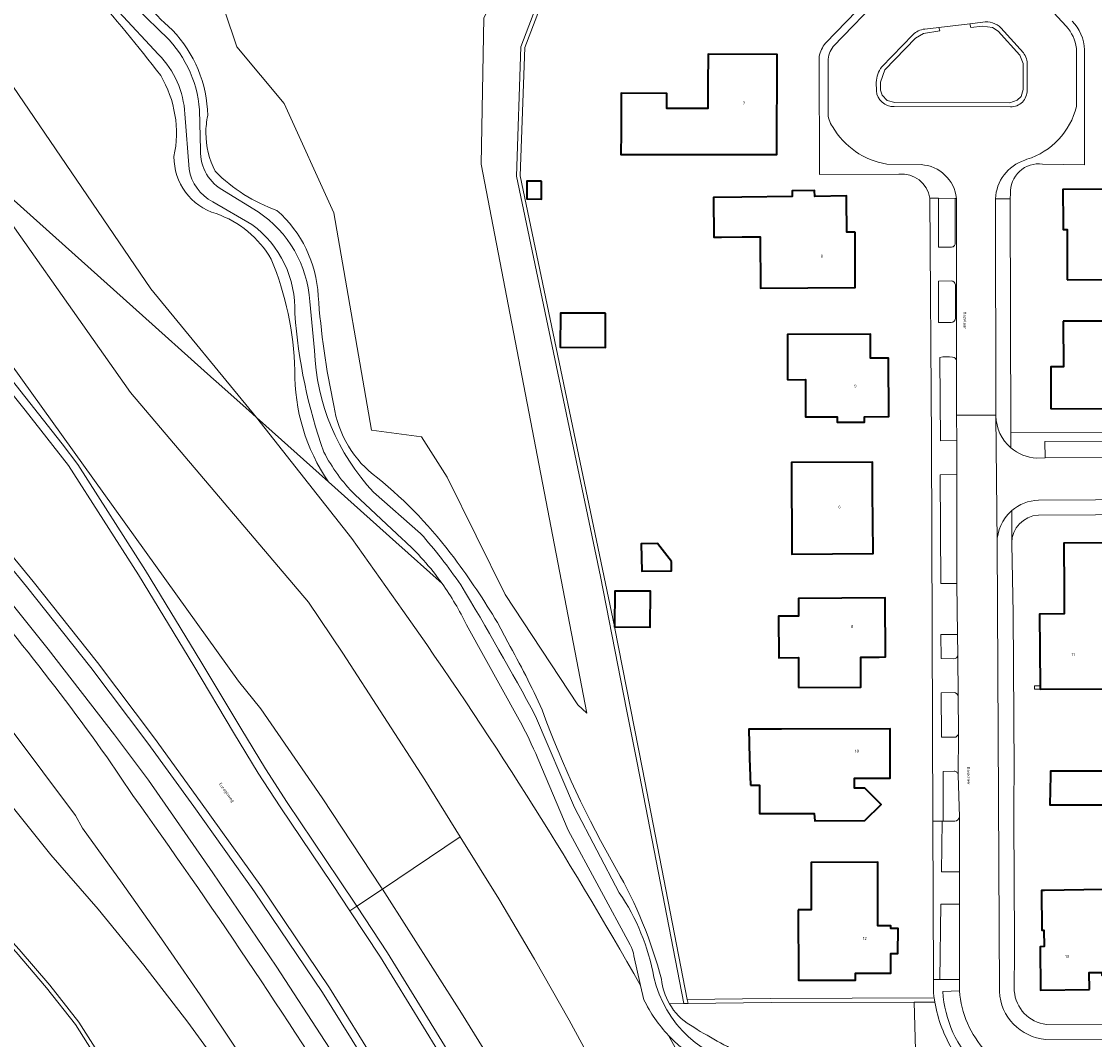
# Model space of a CAD drawing. Header units: metres. Extents: x 197700 to 204338, y 317132 to 325229.
# Tile 91 of 256: x 199111 to 199240, y 320583 to 320705. Entities that reach past the tile are written whole.
import ezdxf
from ezdxf.enums import TextEntityAlignment as Align

# ---------------------------------------------------------------- set-up
doc = ezdxf.new("R2010")
doc.units = ezdxf.units.M
for name, color, linetype, lineweight in [('B-WE-GR-BEPLANTING_CULTUUR_BODEMBEDEKKER-GV', 90, 'Continuous', 18), ('B-WE-GR-GROENVOORZIENING-GV', 80, 'Continuous', 18), ('B-WE-GW-TALUD_KRUIN-G', 90, 'Continuous', 18), ('B-WE-IE-TERREINAFSCHEIDING_KUNSTMATIG_MUUR-G', 90, 'IE-TERREINAFSCHEIDING-KUNSTMATIG-DICHT', 18), ('B-WE-IE-TERREINAFSCHEIDING_KUNSTMATIG_MUUR-GV', 90, 'Continuous', 18), ('B-WE-OG-BEBOUWING-GV', 7, 'Continuous', 35), ('B-WE-OG-BEBOUWING-T18', 10, 'Continuous', 18), ('B-WE-OG-TERREIN_CULTUURSCHEIDING-GV', 7, 'Continuous', 18), ('B-WE-OG-TERREIN_ERF-GV', 7, 'Continuous', 18), ('B-WE-OG-TOPOGRAFIE-T18', 10, 'Continuous', 18), ('B-WE-OG-WATER_GREPPEL-GV', 160, 'Continuous', 18), ('B-WE-VH-VERHARDING_ASFALT-GV', 252, 'Continuous', 18), ('B-WE-VH-VERHARDING_HALFVERHARDING-GV', 252, 'Continuous', 18), ('B-WE-VH-VERHARDING_STRAATBAKSTEEN-GV', 252, 'Continuous', 18), ('B-WE-VH-VERHARDING_TEGEL-GV', 252, 'Continuous', 18)]:
    doc.layers.add(name, color=color, linetype=linetype, lineweight=lineweight)
doc.styles.add('NLCS-ISO-M200-T18', font='NLCS-ISO.ttf', dxfattribs={"height": 0.36})
doc.linetypes.add('IE-TERREINAFSCHEIDING-KUNSTMATIG-DICHT', pattern='A,8,-1,[82,NLCS.SHX,S=0.75,R=90,X=0,Y=0],-1', length=10)

msp = doc.modelspace()

# ---------------------------------------------------------------- linework, layer by layer
at = {"layer": 'B-WE-GR-BEPLANTING_CULTUUR_BODEMBEDEKKER-GV'}
for points in [[(199223.082, 320678.697), (199223.084, 320684.114), (199221.082, 320684.141), (199221.084, 320678.238), (199222.569, 320678.241)], [(199222.612, 320674.191), (199221.078, 320674.17), (199221.08, 320669.2), (199222.606, 320669.183)], [(199223.112, 320669.687), (199223.109, 320673.715)], [(199221.231, 320664.985), (199221.309, 320654.972), (199223.269, 320654.977), (199223.266, 320658.044), (199223.259, 320664.578)], [(199223.421, 320629.214), (199223.374, 320631.682), (199221.355, 320631.663), (199221.394, 320628.775), (199222.898, 320628.745)], [(199222.949, 320624.673), (199221.422, 320624.653), (199221.442, 320619.319), (199222.97, 320619.311)], [(199223.477, 320619.729), (199223.478, 320619.852), (199223.437, 320624.199)], [(199222.959, 320615.222), (199221.632, 320615.19), (199221.647, 320609.207)], [(199223.609, 320609.744), (199223.449, 320614.749)], [(199221.647, 320609.207), (199223.028, 320609.212)], [(199223.592, 320588.807), (199221.603, 320588.738)], [(199220.633, 320587.465), (199218.146, 320587.458), (199218.296, 320581.72), (199218.308, 320581.253), (199222.902, 320581.511)]]:
    msp.add_lwpolyline(points, dxfattribs=at)
for points in [[(199222.569, 320678.241, 0.4241987), (199223.082, 320678.697)], [(199223.109, 320673.715, 0.4018625), (199222.612, 320674.191)], [(199222.606, 320669.183, 0.4138642), (199223.112, 320669.687)], [(199222.773, 320665.018, 0.0758685), (199221.231, 320664.985)], [(199223.259, 320664.578, 0.3630321), (199222.773, 320665.018)], [(199222.898, 320628.745, 0.3914041), (199223.421, 320629.214)], [(199223.437, 320624.199, 0.4012532), (199222.949, 320624.673)], [(199222.97, 320619.311, 0.3945823), (199223.477, 320619.729)], [(199223.449, 320614.749, 0.4206811), (199222.959, 320615.222)], [(199223.028, 320609.212, 0.3026371), (199223.609, 320609.744)], [(199221.603, 320588.738, 0.185803), (199225.73, 320579.659)], [(199226.76, 320581.554, -0.1656226), (199223.592, 320588.807)], [(199222.902, 320581.511, -0.0972092), (199220.633, 320587.465)]]:
    msp.add_lwpolyline(points, format="xyb", dxfattribs=at)
for points in [[(199242.408, 320652.954), (199242.364, 320654.905), (199233.888, 320654.876), (199233.932, 320652.904)], [(199223.285, 320650.899), (199221.272, 320650.866), (199221.347, 320637.806), (199223.307, 320637.793)]]:
    msp.add_lwpolyline(points, close=True, dxfattribs=at)
at = {"layer": 'B-WE-GR-GROENVOORZIENING-GV'}
for points in [[(199170.768, 320788.412), (199141.944, 320762.688), (199145.009, 320762.532), (199145.658, 320759.937), (199142.416, 320756.855), (199139.174, 320751.178), (199131.88, 320744.041), (199120.533, 320732.201), (199111.456, 320723.117), (199105.62, 320711.439), (199103.513, 320711.763), (199102.055, 320708.845), (199126.302, 320673.242), (199139.01, 320657.78), (199147.691, 320650.018)], [(199123.311, 320708.323), (199127.563, 320704.114)], [(199127.247, 320701.407), (199122.476, 320706.543)], [(199226.415, 320705.308), (199224.856, 320705.121), (199224.971, 320704.658), (199226.36, 320704.811), (199227.585, 320704.675), (199228.264, 320704.224), (199230.862, 320701.341), (199231.264, 320700.351), (199231.258, 320697.205), (199231.017, 320696.363), (199230.551, 320695.916), (199229.655, 320695.608), (199215.808, 320695.646), (199214.908, 320695.875), (199214.287, 320696.517), (199214.104, 320697.122), (199214.098, 320698.067), (199214.632, 320699.576), (199218.305, 320703.38), (199219.294, 320703.948), (199221.244, 320704.247), (199221.131, 320704.673), (199219.438, 320704.469)], [(199231.292, 320701.611), (199228.593, 320704.606)], [(199217.995, 320703.778), (199214.272, 320699.923)], [(199231.758, 320697.134), (199231.764, 320700.12)], [(199213.598, 320698.064), (199213.605, 320697.047)], [(199130.912, 320687.642), (199130.407, 320694.269)], [(199132.171, 320694.751), (199132.297, 320689.913)], [(199215.745, 320695.146), (199229.738, 320695.108)], [(199132.937, 320691.988), (199132.937, 320691.989)], [(199156.643, 320634.559), (199150.517, 320643.196), (199139.01, 320657.78), (199138.128, 320658.569), (199134.132, 320662.143), (199133.9, 320662.35), (199124.15, 320671.08), (199103.665, 320689.407), (199123.856, 320660.778), (199145.302, 320635.557), (199149.433, 320629.409), (199159.283, 320614.186), (199163.528, 320607.348), (199168.177, 320599.861), (199172.477, 320592.609), (199176.637, 320585.276), (199183.26, 320573.114), (199189.692, 320560.85), (199195.897, 320548.469), (199201.836, 320535.959), (199206.124, 320526.433), (199210.23, 320516.827), (199213.624, 320508.446), (199217.825, 320497.364)], [(199153.615, 320579.809), (199147.808, 320589.166), (199139.62, 320601.302), (199132.292, 320611.555), (199126.755, 320619.182), (199119.882, 320628.297), (199112.144, 320638.053), (199107.355, 320643.844), (199104.669, 320646.959), (199091.564, 320661.922), (199076.645, 320678.756), (199068.558, 320687.71), (199068.215, 320687.404)], [(199067.505, 320686.7), (199068.482, 320686.302), (199075.9, 320678.089), (199090.814, 320661.261), (199103.914, 320646.303), (199106.591, 320643.199), (199111.367, 320637.424), (199119.091, 320627.685), (199125.951, 320618.587), (199131.481, 320610.971), (199138.799, 320600.732), (199146.968, 320588.623), (199152.763, 320579.285)], [(199152.763, 320579.285), (199146.968, 320588.623), (199138.799, 320600.732), (199131.481, 320610.971), (199125.951, 320618.587), (199119.091, 320627.685), (199111.367, 320637.424), (199106.591, 320643.199), (199103.914, 320646.303), (199090.814, 320661.261), (199075.9, 320678.089), (199068.482, 320686.302), (199067.505, 320686.7)], [(199135.182, 320684.975), (199139.209, 320682.496)], [(199138.479, 320680.979), (199133.772, 320683.709)], [(199145.432, 320671.717), (199145.998, 320665.811)], [(199139.01, 320657.78), (199150.517, 320643.196), (199156.643, 320634.559)], [(199161.35, 320637.803), (199155.81, 320642.76), (199147.691, 320650.018), (199139.01, 320657.78)], [(199147.691, 320650.018), (199155.81, 320642.76), (199161.35, 320637.803)], [(199156.57, 320643.15), (199150.839, 320648.493)], [(199153.113, 320648.8), (199158.778, 320643.823)], [(199105.77, 320640.071), (199113.964, 320629.915), (199121.961, 320619.604), (199126.04, 320614.128), (199133.78, 320603), (199141.377, 320591.774), (199153.174, 320573.656)], [(199170.648, 320621.391), (199164.296, 320632.809)], [(199169.263, 320630.723), (199168.024, 320633.101)], [(199172.612, 320621.841), (199177.295, 320610.854), (199182.664, 320600.617)], [(199183.994, 320594.33), (199176.541, 320608.146), (199172.867, 320616.746)], [(199185.241, 320589.459), (199184.428, 320593.016)], [(199185.633, 320587.744), (199185.241, 320589.459)], [(199218.146, 320587.458), (199200.95, 320587.406), (199190.958, 320587.291), (199190.448, 320587.285), (199188.7, 320587.265)], [(199202.239, 320580.469), (199203.583, 320580.63), (199212.495, 320581.701), (199218.296, 320581.72), (199218.146, 320587.458)], [(199188.606, 320583.438), (199189.59, 320581.639), (199209.867, 320539.456), (199226.162, 320500)], [(199226.162, 320500), (199209.867, 320539.456), (199189.59, 320581.639), (199188.606, 320583.438)]]:
    msp.add_lwpolyline(points, dxfattribs=at)
for points in [[(199214.071, 320709.572), (199214.264, 320709.744), (199214.456, 320709.917), (199205.994, 320726.528), (199201.871, 320734.634), (199174.752, 320712.68), (199170.82, 320702.348), (199170.308, 320686.784), (199180.416, 320638.65), (199183.552, 320622.659), (199184.81, 320616.248), (199190.448, 320587.285), (199190.958, 320587.291), (199190.86, 320587.79), (199185.472, 320615.471), (199182.117, 320632.575), (199182.11, 320632.575), (199182.11, 320632.609), (199170.763, 320686.834), (199171.321, 320702.258), (199175.171, 320712.376), (199201.588, 320733.762)], [(199178.786, 320622.202), (199166.054, 320688.229), (199166.362, 320705.821), (199173.543, 320719.145), (199178.049, 320725.295), (199179.637, 320727.572), (199174.291, 320731.28), (199165.36, 320727.311), (199159.362, 320721.958), (199152.23, 320719.363), (199144.936, 320719.201), (199137.155, 320720.985), (199131.32, 320721.147), (199131.806, 320716.444), (199133.751, 320711.077), (199136.669, 320702.318), (199142.342, 320695.505), (199148.34, 320682.367), (199152.878, 320656.253), (199158.876, 320655.442), (199161.956, 320650.576), (199168.926, 320636.465), (199177.67, 320623.2)], [(199224.856, 320705.121), (199221.131, 320704.673), (199221.244, 320704.247), (199219.294, 320703.948), (199218.305, 320703.38), (199214.632, 320699.576), (199214.098, 320698.067), (199214.104, 320697.122), (199214.287, 320696.517), (199214.908, 320695.875), (199215.808, 320695.646), (199229.655, 320695.608), (199230.551, 320695.916), (199231.017, 320696.363), (199231.258, 320697.205), (199231.264, 320700.351), (199230.862, 320701.341), (199228.264, 320704.224), (199227.585, 320704.675), (199226.36, 320704.811), (199224.971, 320704.658)], [(199200.95, 320587.406), (199218.146, 320587.458), (199220.633, 320587.465), (199220.591, 320587.721), (199220.555, 320587.964), (199200.819, 320587.905), (199190.86, 320587.79), (199190.958, 320587.291)]]:
    msp.add_lwpolyline(points, close=True, dxfattribs=at)
for points in [[(199128.909, 320704.35, -0.077836), (199122.475, 320712.08)], [(199118.963, 320709.159, -0.0218335), (199127.497, 320698.874)], [(199127.497, 320698.874, 0.0218335), (199118.963, 320709.159)], [(199219.438, 320704.469, 0.1808777), (199217.995, 320703.778)], [(199228.593, 320704.606, 0.2368725), (199226.415, 320705.308)], [(199127.563, 320704.114, -0.1925505), (199132.171, 320694.751)], [(199133.155, 320694.066, 0.1887463), (199128.909, 320704.35)], [(199130.407, 320694.269, 0.1830594), (199127.247, 320701.407)], [(199231.764, 320700.12, 0.1785569), (199231.292, 320701.611)], [(199214.272, 320699.923, 0.1732554), (199213.598, 320698.064)], [(199127.497, 320698.874, -0.1885042), (199129.099, 320689.15)], [(199129.099, 320689.15, 0.1885042), (199127.497, 320698.874)], [(199213.605, 320697.047, 0.399646), (199215.745, 320695.146)], [(199229.738, 320695.108, 0.4167077), (199231.758, 320697.134)], [(199132.937, 320691.989, -0.0518814), (199133.155, 320694.066)], [(199134.066, 320687.368, -0.1201485), (199132.937, 320691.988)], [(199129.099, 320689.15, 0.3359618), (199134.173, 320682.281)], [(199134.173, 320682.281, -0.3359618), (199129.099, 320689.15)], [(199132.297, 320689.913, 0.2911729), (199135.182, 320684.975)], [(199133.772, 320683.709, -0.2385136), (199130.912, 320687.642)], [(199141.487, 320682.657, -0.1120688), (199134.066, 320687.368)], [(199139.209, 320682.496, -0.2357955), (199145.432, 320671.717)], [(199146.444, 320672.409, 0.2015519), (199141.487, 320682.657)], [(199134.173, 320682.281, -0.1779309), (199140.799, 320676.818)], [(199140.799, 320676.818, 0.1779309), (199134.173, 320682.281)], [(199143.638, 320670.261, 0.2477214), (199138.479, 320680.979)], [(199140.799, 320676.818, -0.0905633), (199143.649, 320663.425)], [(199143.649, 320663.425, 0.0905633), (199140.799, 320676.818)], [(199148.326, 320659.204, -0.0334722), (199146.444, 320672.409)], [(199147.127, 320653.609, -0.0667093), (199143.638, 320670.261)], [(199145.998, 320665.811, 0.1818349), (199153.113, 320648.8)], [(199143.649, 320663.425, 0.1559072), (199147.691, 320650.018)], [(199147.691, 320650.018, -0.1559072), (199143.649, 320663.425)], [(199153.586, 320650.504, -0.2019928), (199148.326, 320659.204)], [(199150.839, 320648.493, -0.0740471), (199147.127, 320653.609)], [(199162.831, 320640.833, 0.063024), (199153.586, 320650.504)], [(199158.778, 320643.823, -0.0300908), (199163.592, 320637.638)], [(199161.35, 320637.803, 0.0543768), (199156.57, 320643.15)], [(199168.024, 320633.101, 0.0237918), (199162.831, 320640.833)], [(199164.296, 320632.809, 0.0438969), (199161.35, 320637.803)], [(199163.592, 320637.638, -0.0125189), (199172.612, 320621.841)], [(199156.643, 320634.559, -0.0246451), (199185.241, 320589.459)], [(199185.241, 320589.459, 0.0246451), (199156.643, 320634.559)], [(199173.38, 320622.617, 0.0231203), (199169.263, 320630.723)], [(199182.344, 320603.393, -0.0425682), (199173.38, 320622.617)], [(199172.867, 320616.746, 0.0254485), (199170.648, 320621.391)], [(199187.754, 320590.199, 0.066209), (199182.344, 320603.393)], [(199182.664, 320600.617, -0.1051252), (199186.843, 320590.469)], [(199184.428, 320593.016, 0.1128864), (199183.994, 320594.33)], [(199186.843, 320590.469, 0.3137115), (199198.513, 320579.769)], [(199188.7, 320587.265, -0.1066783), (199187.754, 320590.199)], [(199188.606, 320583.438, -0.0768342), (199185.633, 320587.744)], [(199188.7, 320587.265, 0.1257697), (199191.231, 320584.676)], [(199191.231, 320584.676, -0.1257697), (199188.7, 320587.265)], [(199191.231, 320584.676, 0.0291362), (199197.778, 320581.057)], [(199197.778, 320581.057, -0.0291362), (199191.231, 320584.676)], [(199200.818, 320578.088, -0.2027064), (199188.606, 320583.438)]]:
    msp.add_lwpolyline(points, format="xyb", dxfattribs=at)
at = {"layer": 'B-WE-GW-TALUD_KRUIN-G'}
for points in [[(199103.665, 320689.407), (199123.856, 320660.778), (199145.302, 320635.557), (199149.433, 320629.409), (199159.283, 320614.186), (199163.528, 320607.348), (199168.177, 320599.861), (199172.477, 320592.609), (199176.637, 320585.276), (199183.26, 320573.114), (199189.692, 320560.85), (199195.897, 320548.469), (199201.836, 320535.959), (199206.124, 320526.433), (199210.23, 320516.827), (199213.624, 320508.446), (199217.825, 320497.364)], [(199105.296, 320625.831), (199117.232, 320609.9), (199118.075, 320608.357), (199122.884, 320601.745), (199127.611, 320595.073), (199132.25, 320588.34), (199136.799, 320581.546)], [(199136.799, 320581.546), (199132.25, 320588.34), (199127.611, 320595.073), (199122.884, 320601.745), (199118.075, 320608.357), (199117.232, 320609.9), (199105.296, 320625.831)]]:
    msp.add_lwpolyline(points, dxfattribs=at)
at = {"layer": 'B-WE-IE-TERREINAFSCHEIDING_KUNSTMATIG_MUUR-G'}
msp.add_lwpolyline([(199230.174, 320615.393), (199230.065, 320634.202)], dxfattribs=at)
at = {"layer": 'B-WE-IE-TERREINAFSCHEIDING_KUNSTMATIG_MUUR-GV'}
msp.add_lwpolyline([(199233.311, 320625.089), (199233.308, 320625.498), (199232.638, 320625.474), (199232.637, 320625.086)], close=True, dxfattribs=at)
at = {"layer": 'B-WE-OG-BEBOUWING-GV'}
for points in [[(199193.34, 320697.82), (199193.329, 320694.912), (199188.409, 320694.931), (199188.416, 320696.731), (199182.906, 320696.753), (199182.889, 320692.38), (199182.888, 320692.039), (199182.877, 320689.371), (199201.637, 320689.392), (199201.684, 320701.41), (199193.354, 320701.442)], [(199173.334, 320686.185), (199171.56, 320686.193), (199171.551, 320684.042), (199173.325, 320684.035)], [(199211.04, 320680.041), (199210.061, 320680.033), (199210.026, 320684.012), (199210.023, 320684.408), (199206.186, 320684.35), (199206.18, 320685.06), (199203.468, 320685.035), (199203.475, 320684.325), (199197.413, 320684.256), (199194.009, 320684.218), (199194.063, 320679.438), (199194.963, 320679.448), (199197.467, 320679.476), (199199.612, 320679.5), (199199.681, 320673.331), (199211.053, 320673.408)], [(199236.562, 320674.331), (199246.125, 320674.36), (199246.116, 320676.914), (199247.768, 320676.913), (199247.732, 320680.861), (199246.614, 320680.85), (199246.613, 320681.224), (199246.598, 320685.2), (199236.048, 320685.162), (199236.063, 320681.185), (199236.066, 320680.362), (199236.566, 320680.364)], [(199181.015, 320670.304), (199175.598, 320670.325), (199175.582, 320666.209), (199180.998, 320666.188)], [(199236.084, 320669.331), (199236.102, 320663.842), (199234.602, 320663.841), (199234.606, 320658.838), (199243.632, 320658.818), (199243.598, 320663.47), (199244.525, 320663.479), (199244.501, 320669.355)], [(199202.923, 320662.309), (199205.068, 320662.328), (199205.087, 320658.175), (199205.089, 320657.828), (199208.874, 320657.845), (199208.877, 320657.19), (199212.191, 320657.205), (199212.187, 320657.86), (199215.089, 320657.873), (199215.063, 320664.904), (199212.913, 320664.896), (199212.902, 320667.796), (199202.902, 320667.759), (199202.921, 320662.727)], [(199213.153, 320648.391), (199213.126, 320652.408), (199203.376, 320652.342), (199203.451, 320641.336), (199213.201, 320641.402), (199213.174, 320645.405), (199213.173, 320645.566)], [(199188.951, 320640.432), (199187.282, 320642.603), (199185.293, 320642.552), (199185.377, 320639.287), (199188.951, 320639.315)], [(199236.192, 320636.825), (199236.201, 320634.156), (199233.241, 320634.111), (199233.239, 320634.111), (199233.308, 320625.498), (199233.311, 320625.089), (199242.232, 320625.134), (199242.58, 320625.136), (199242.389, 320630.172), (199243.488, 320630.213), (199243.567, 320642.687), (199236.174, 320642.63), (199236.192, 320636.982)], [(199182.117, 320632.575), (199186.402, 320632.558), (199186.419, 320636.859), (199182.127, 320636.876), (199182.11, 320632.609), (199182.11, 320632.575)], [(199204.239, 320625.279), (199211.739, 320625.322), (199211.719, 320628.942), (199213.568, 320628.952), (199213.947, 320628.954), (199214.719, 320628.959), (199214.678, 320636.061), (199204.239, 320636.01), (199204.251, 320633.88), (199201.851, 320633.866), (199201.879, 320628.866), (199204.219, 320628.879)], [(199198.443, 320613.555), (199199.543, 320613.557), (199199.548, 320610.127), (199206.139, 320610.137), (199206.201, 320609.263), (199212.201, 320609.3), (199214.168, 320611.24), (199212.23, 320613.203), (199210.988, 320613.177), (199210.987, 320614.377), (199215.271, 320614.383), (199215.257, 320620.305), (199202.207, 320620.274), (199198.267, 320620.264), (199198.358, 320616.807)], [(199243.428, 320615.21), (199234.555, 320615.249), (199234.545, 320614.697), (199234.495, 320611.196), (199234.893, 320611.193), (199242.553, 320611.187), (199243.425, 320611.199)], [(199204.217, 320598.562), (199204.236, 320590.395), (199204.237, 320590.102), (199211.112, 320590.104), (199211.111, 320590.954), (199215.351, 320590.956), (199215.35, 320593.289), (199216.203, 320593.285), (199216.215, 320596.305), (199215.348, 320596.308), (199215.348, 320596.635), (199214.786, 320596.633), (199213.776, 320596.63), (199213.775, 320598.223), (199213.774, 320598.587), (199213.769, 320604.284), (199205.754, 320604.266), (199205.766, 320598.93), (199205.767, 320598.566)], [(199239.229, 320588.98), (199239.206, 320591), (199240.726, 320591.017), (199240.73, 320590.687), (199241.044, 320590.691), (199243.15, 320590.715), (199243.152, 320590.495), (199243.682, 320590.501), (199243.579, 320600.462), (199240.959, 320600.429), (199240.952, 320600.979), (199233.85, 320600.892), (199233.466, 320600.887), (199233.518, 320596.091), (199233.758, 320596.094), (199233.789, 320594.136), (199233.31, 320594.121), (199233.369, 320588.913)]]:
    msp.add_lwpolyline(points, close=True, dxfattribs=at)
at = {"layer": 'B-WE-OG-TERREIN_CULTUURSCHEIDING-GV'}
for points in [[(199148.696, 320785.269), (199140.319, 320774.567), (199128.628, 320763.067), (199116.385, 320751.267), (199099.221, 320735.317), (199082.066, 320720.568), (199097.212, 320698.558), (199103.665, 320689.407), (199124.15, 320671.08), (199133.9, 320662.35), (199134.132, 320662.143), (199138.128, 320658.569), (199139.01, 320657.78), (199126.302, 320673.242), (199102.055, 320708.845), (199100.271, 320705.275), (199091.032, 320717.116), (199091.518, 320723.928), (199103.837, 320737.553), (199105.782, 320737.715), (199117.291, 320744.041), (199135.446, 320763.018), (199141.944, 320762.688), (199170.768, 320788.412)], [(199188.7, 320587.265), (199190.448, 320587.285), (199184.81, 320616.248), (199183.552, 320622.659), (199180.416, 320638.65), (199170.308, 320686.784), (199170.82, 320702.348), (199174.752, 320712.68), (199201.871, 320734.634), (199200.797, 320736.513)], [(199154.184, 320601.052), (199163.528, 320607.348), (199159.283, 320614.186), (199149.433, 320629.409), (199145.302, 320635.557), (199123.856, 320660.778), (199103.665, 320689.407), (199102.893, 320690.098), (199076.19, 320713.99), (199075.041, 320715.733)], [(199077.318, 320708.627), (199083.314, 320700.58), (199136.855, 320626.038), (199139.56, 320622.717), (199146.919, 320612.027), (199154.085, 320601.207), (199154.184, 320601.052)], [(199151.104, 320598.977), (199154.184, 320601.052), (199154.085, 320601.207), (199146.919, 320612.027), (199139.56, 320622.717), (199136.855, 320626.038), (199083.314, 320700.58), (199077.318, 320708.627)], [(199080.267, 320697.925), (199080.112, 320697.659), (199102.904, 320669.003), (199111.21, 320658.656), (199116.397, 320651.993), (199124.835, 320638.833), (199131.474, 320627.906), (199136.275, 320619.869), (199139.247, 320614.984), (199141.881, 320610.922), (199148.158, 320601.618), (199150.275, 320598.418)], [(199132.937, 320691.989), (199132.937, 320691.988)], [(199192.615, 320474.982), (199189.524, 320482.888), (199186.263, 320490.725), (199182.136, 320500), (199175.699, 320513.387), (199167.969, 320528.651), (199163.881, 320536.415), (199159.683, 320544.12), (199155.351, 320551.751), (199150.886, 320559.306), (199146.291, 320566.783), (199141.589, 320574.193), (199136.799, 320581.546), (199132.25, 320588.34), (199127.611, 320595.073), (199122.884, 320601.745), (199118.075, 320608.357), (199117.232, 320609.9), (199105.296, 320625.831), (199099.84, 320633.274), (199087.821, 320647.199), (199071.154, 320665.964), (199062.507, 320674.609)], [(199109.502, 320662.381), (199115.034, 320655.363), (199115.648, 320654.583), (199117.516, 320652.1), (199125.683, 320639.363), (199132.331, 320628.422), (199137.131, 320620.385), (199140.094, 320615.516), (199142.715, 320611.474), (199148.99, 320602.174), (199151.104, 320598.977)], [(199150.275, 320598.418), (199151.104, 320598.977), (199148.99, 320602.174), (199142.715, 320611.474), (199140.094, 320615.516), (199137.131, 320620.385), (199132.331, 320628.422), (199125.683, 320639.363), (199117.516, 320652.1), (199115.648, 320654.583), (199115.034, 320655.363), (199109.502, 320662.381)], [(199168.024, 320633.101), (199169.263, 320630.723)], [(199105.296, 320625.831), (199117.232, 320609.9), (199118.075, 320608.357), (199122.884, 320601.745), (199127.611, 320595.073), (199132.25, 320588.34), (199136.799, 320581.546)], [(199124.145, 320612.317), (199121.003, 320616.961)], [(199122.07, 320577.154), (199117.245, 320584.77), (199113.752, 320589.187), (199110.097, 320593.474), (199106.288, 320597.623), (199100.277, 320603.559), (199096.104, 320607.34), (199096.452, 320607.024), (199093.983, 320609.192), (199091.795, 320610.965), (199089.606, 320612.738), (199089.588, 320612.856), (199089.618, 320612.971), (199089.691, 320613.065), (199089.796, 320613.122), (199089.914, 320613.133), (199096.436, 320607.714), (199100.625, 320603.918), (199104.672, 320599.97), (199108.571, 320595.876), (199110.482, 320593.794), (199114.15, 320589.491), (199117.656, 320585.055), (199122.486, 320577.43)], [(199135.882, 320577.996), (199130.78, 320585.026), (199125.475, 320591.904), (199119.97, 320598.623), (199114.264, 320605.172), (199109.317, 320611.372)], [(199109.317, 320611.372), (199114.264, 320605.172), (199119.97, 320598.623), (199125.475, 320591.904), (199130.78, 320585.026), (199135.882, 320577.996)], [(199183.26, 320573.114), (199176.637, 320585.276), (199172.477, 320592.609), (199168.177, 320599.861), (199163.528, 320607.348), (199154.184, 320601.052), (199163.703, 320586.145), (199168.389, 320578.537)], [(199168.389, 320578.537), (199163.703, 320586.145), (199154.184, 320601.052), (199151.104, 320598.977), (199154.807, 320593.38), (199165.158, 320576.523)], [(199151.104, 320598.977), (199150.275, 320598.418), (199153.964, 320592.842), (199164.302, 320576.006), (199168.778, 320568.478), (199173.143, 320560.885), (199177.396, 320553.227), (199181.538, 320545.509), (199185.568, 320537.732), (199189.487, 320529.898), (199193.294, 320522.013), (199196.992, 320514.077), (199200.145, 320507.06), (199203.2, 320500), (199207.399, 320489.836), (199210.637, 320481.578)], [(199211.571, 320481.935), (199208.327, 320490.209), (199204.121, 320500.39), (199201.06, 320507.464), (199197.901, 320514.493), (199194.198, 320522.442), (199190.384, 320530.339), (199186.459, 320538.186), (199182.423, 320545.976), (199178.274, 320553.706), (199174.014, 320561.377), (199169.641, 320568.983), (199165.158, 320576.523), (199154.807, 320593.38), (199151.104, 320598.977)]]:
    msp.add_lwpolyline(points, dxfattribs=at)
msp.add_lwpolyline([(199177.67, 320623.2), (199168.926, 320636.465), (199161.956, 320650.576), (199158.876, 320655.442), (199152.878, 320656.253), (199148.34, 320682.367), (199142.342, 320695.505), (199136.669, 320702.318), (199133.751, 320711.077), (199131.806, 320716.444), (199131.32, 320721.147), (199137.155, 320720.985), (199144.936, 320719.201), (199152.23, 320719.363), (199159.362, 320721.958), (199165.36, 320727.311), (199174.291, 320731.28), (199179.637, 320727.572), (199178.049, 320725.295), (199173.543, 320719.145), (199166.362, 320705.821), (199166.054, 320688.229), (199178.786, 320622.202)], close=True, dxfattribs=at)
for points in [[(199122.475, 320712.08, 0.077836), (199128.909, 320704.35)], [(199128.909, 320704.35, -0.1887463), (199133.155, 320694.066)], [(199133.155, 320694.066, 0.0518814), (199132.937, 320691.989)], [(199132.937, 320691.988, 0.1201485), (199134.066, 320687.368)], [(199134.066, 320687.368, 0.1120688), (199141.487, 320682.657)], [(199141.487, 320682.657, -0.2015519), (199146.444, 320672.409)], [(199146.444, 320672.409, 0.0334722), (199148.326, 320659.204)], [(199148.326, 320659.204, 0.2019928), (199153.586, 320650.504)], [(199153.586, 320650.504, -0.063024), (199162.831, 320640.833)], [(199121.003, 320616.961, 0.0282704), (199100.041, 320643.148)], [(199162.831, 320640.833, -0.0237918), (199168.024, 320633.101)], [(199169.263, 320630.723, -0.0231203), (199173.38, 320622.617)], [(199173.38, 320622.617, 0.0425682), (199182.344, 320603.393)], [(199151.033, 320572.274, 0.0157903), (199124.145, 320612.317)], [(199182.344, 320603.393, -0.066209), (199187.754, 320590.199)], [(199187.754, 320590.199, 0.1066783), (199188.7, 320587.265)]]:
    msp.add_lwpolyline(points, format="xyb", dxfattribs=at)
at = {"layer": 'B-WE-OG-TERREIN_ERF-GV'}
for points in [[(199207.476, 320702.764), (199213.724, 320709.262), (199214.071, 320709.572), (199201.588, 320733.762), (199175.171, 320712.376), (199171.321, 320702.258), (199170.763, 320686.834), (199182.11, 320632.609), (199182.127, 320636.876), (199186.419, 320636.859), (199186.402, 320632.558), (199182.117, 320632.575), (199185.472, 320615.471), (199190.86, 320587.79), (199200.819, 320587.905), (199220.555, 320587.964)], [(199238.647, 320701.991), (199238.638, 320688.156), (199233.601, 320688.232)], [(199216.314, 320687.032), (199206.753, 320686.968), (199206.726, 320701.175)], [(199220.479, 320588.595), (199220.474, 320590.168), (199220.408, 320609.203), (199220.249, 320654.968), (199220.019, 320684.138), (199220.019, 320684.141)], [(199229.732, 320684.68), (199229.702, 320684.072), (199229.699, 320684.005), (199229.768, 320655.91), (199243.015, 320655.97), (199245.69, 320655.97), (199245.701, 320656.166), (199247.782, 320656.178), (199247.811, 320655.973), (199250.484, 320655.971), (199250.49, 320656.176), (199252.601, 320656.173), (199252.583, 320655.97), (199255.258, 320655.967), (199255.27, 320656.168), (199257.379, 320656.167), (199257.378, 320655.969), (199260.201, 320655.974), (199260.2, 320656.104), (199276.019, 320656.137), (199276.014, 320656.091), (199276.561, 320656.098), (199277.628, 320655.962), (199281.124, 320655.967)], [(199279.562, 320646.293), (199267.444, 320646.216), (199233.094, 320646.019)], [(199229.89, 320642.673), (199229.89, 320642.58), (199230.065, 320634.202), (199230.174, 320615.393), (199230.138, 320611.635), (199230.198, 320599.954), (199230.207, 320596.937), (199230.224, 320593.69), (199230.201, 320588.82)], [(199234.079, 320584.773), (199278.612, 320584.873), (199290.873, 320584.9), (199290.873, 320584.899), (199291.26, 320584.902), (199291.265, 320584.785), (199300.709, 320584.822), (199300.8, 320584.822)]]:
    msp.add_lwpolyline(points, dxfattribs=at)
for points in [[(199237.155, 320705.434, -0.1882285), (199238.647, 320701.991)], [(199206.726, 320701.175, -0.1117736), (199207.476, 320702.764)], [(199233.601, 320688.232, 0.468807), (199229.732, 320684.68)], [(199220.019, 320684.141, 0.4017028), (199216.314, 320687.032)], [(199233.094, 320646.019, 0.393622), (199229.89, 320642.673)], [(199220.555, 320587.964, -0.0095609), (199220.479, 320588.595)], [(199230.201, 320588.82, 0.3617662), (199234.079, 320584.773)]]:
    msp.add_lwpolyline(points, format="xyb", dxfattribs=at)
for points in [[(199182.889, 320692.38), (199182.906, 320696.753), (199188.416, 320696.731), (199188.409, 320694.931), (199193.329, 320694.912), (199193.34, 320697.82), (199193.354, 320701.442), (199201.684, 320701.41), (199201.637, 320689.392), (199182.877, 320689.371), (199182.888, 320692.039)], [(199173.334, 320686.185), (199173.325, 320684.035), (199171.551, 320684.042), (199171.56, 320686.193)], [(199210.026, 320684.012), (199210.061, 320680.033), (199211.04, 320680.041), (199211.053, 320673.408), (199199.681, 320673.331), (199199.612, 320679.5), (199197.467, 320679.476), (199194.963, 320679.448), (199194.063, 320679.438), (199194.009, 320684.218), (199197.413, 320684.256), (199203.475, 320684.325), (199203.468, 320685.035), (199206.18, 320685.06), (199206.186, 320684.35), (199210.023, 320684.408)], [(199246.613, 320681.224), (199246.614, 320680.85), (199247.732, 320680.861), (199247.768, 320676.913), (199246.116, 320676.914), (199246.125, 320674.36), (199236.562, 320674.331), (199236.566, 320680.364), (199236.066, 320680.362), (199236.063, 320681.185), (199236.048, 320685.162), (199246.598, 320685.2)], [(199181.015, 320670.304), (199180.998, 320666.188), (199175.582, 320666.209), (199175.598, 320670.325)], [(199236.084, 320669.331), (199244.501, 320669.355), (199244.525, 320663.479), (199243.598, 320663.47), (199243.632, 320658.818), (199234.606, 320658.838), (199234.602, 320663.841), (199236.102, 320663.842)], [(199205.068, 320662.328), (199202.923, 320662.309), (199202.921, 320662.727), (199202.902, 320667.759), (199212.902, 320667.796), (199212.913, 320664.896), (199215.063, 320664.904), (199215.089, 320657.873), (199212.187, 320657.86), (199212.191, 320657.205), (199208.877, 320657.19), (199208.874, 320657.845), (199205.089, 320657.828), (199205.087, 320658.175)], [(199213.201, 320641.402), (199203.451, 320641.336), (199203.376, 320652.342), (199213.126, 320652.408), (199213.153, 320648.391), (199213.173, 320645.566), (199213.174, 320645.405)], [(199188.951, 320640.432), (199188.951, 320639.315), (199185.377, 320639.287), (199185.293, 320642.552), (199187.282, 320642.603)], [(199233.241, 320634.111), (199236.201, 320634.156), (199236.192, 320636.825), (199236.192, 320636.982), (199236.174, 320642.63), (199243.567, 320642.687), (199243.488, 320630.213), (199242.389, 320630.172), (199242.58, 320625.136), (199242.603, 320624.526), (199242.234, 320624.512), (199242.232, 320625.134), (199233.311, 320625.089), (199232.637, 320625.086), (199232.638, 320625.474), (199233.308, 320625.498), (199233.239, 320634.111)], [(199211.739, 320625.322), (199204.239, 320625.279), (199204.219, 320628.879), (199201.879, 320628.866), (199201.851, 320633.866), (199204.251, 320633.88), (199204.239, 320636.01), (199214.678, 320636.061), (199214.719, 320628.959), (199213.947, 320628.954), (199213.568, 320628.952), (199211.719, 320628.942)], [(199199.548, 320610.127), (199199.543, 320613.557), (199198.443, 320613.555), (199198.358, 320616.807), (199198.267, 320620.264), (199202.207, 320620.274), (199215.257, 320620.305), (199215.271, 320614.383), (199210.987, 320614.377), (199210.988, 320613.177), (199212.23, 320613.203), (199214.168, 320611.24), (199212.201, 320609.3), (199206.201, 320609.263), (199206.139, 320610.137)], [(199234.545, 320614.697), (199234.555, 320615.249), (199243.428, 320615.21), (199243.425, 320611.199), (199242.553, 320611.187), (199234.893, 320611.193), (199234.495, 320611.196)], [(199204.236, 320590.395), (199204.217, 320598.562), (199205.767, 320598.566), (199205.766, 320598.93), (199205.754, 320604.266), (199213.769, 320604.284), (199213.774, 320598.587), (199213.775, 320598.223), (199213.776, 320596.63), (199214.786, 320596.633), (199215.348, 320596.635), (199215.348, 320596.308), (199216.215, 320596.305), (199216.203, 320593.285), (199215.35, 320593.289), (199215.351, 320590.956), (199211.111, 320590.954), (199211.112, 320590.104), (199204.237, 320590.102)], [(199240.73, 320590.687), (199240.726, 320591.017), (199239.206, 320591), (199239.229, 320588.98), (199233.369, 320588.913), (199233.31, 320594.121), (199233.789, 320594.136), (199233.758, 320596.094), (199233.518, 320596.091), (199233.466, 320600.887), (199233.85, 320600.892), (199240.952, 320600.979), (199240.959, 320600.429), (199243.579, 320600.462), (199243.682, 320590.501), (199243.152, 320590.495), (199243.15, 320590.715), (199241.044, 320590.691)]]:
    msp.add_lwpolyline(points, close=True, dxfattribs=at)
at = {"layer": 'B-WE-OG-WATER_GREPPEL-GV'}
for points in [[(199100.041, 320643.148, -0.0282704), (199121.003, 320616.961)], [(199124.145, 320612.317, -0.0157903), (199151.033, 320572.274)]]:
    msp.add_lwpolyline(points, format="xyb", dxfattribs=at)
for points in [[(199153.174, 320573.656), (199141.377, 320591.774), (199133.78, 320603), (199126.04, 320614.128), (199121.961, 320619.604), (199113.964, 320629.915), (199105.77, 320640.071)], [(199121.003, 320616.961), (199124.145, 320612.317)], [(199122.486, 320577.43), (199117.656, 320585.055), (199114.15, 320589.491), (199110.482, 320593.794), (199108.571, 320595.876), (199104.672, 320599.97), (199100.625, 320603.918), (199096.436, 320607.714), (199089.914, 320613.133), (199089.796, 320613.122), (199089.691, 320613.065), (199089.618, 320612.971), (199089.588, 320612.856), (199089.606, 320612.738), (199091.795, 320610.965), (199093.983, 320609.192), (199096.452, 320607.024), (199096.104, 320607.34), (199100.277, 320603.559), (199106.288, 320597.623), (199110.097, 320593.474), (199113.752, 320589.187), (199117.245, 320584.77), (199122.07, 320577.154)]]:
    msp.add_lwpolyline(points, dxfattribs=at)
at = {"layer": 'B-WE-VH-VERHARDING_ASFALT-GV'}
for points in [[(199164.302, 320576.006), (199153.964, 320592.842), (199150.275, 320598.418), (199148.158, 320601.618), (199141.881, 320610.922), (199139.247, 320614.984), (199136.275, 320619.869), (199131.474, 320627.906), (199124.835, 320638.833), (199116.397, 320651.993), (199111.21, 320658.656), (199102.904, 320669.003), (199080.112, 320697.659), (199077.662, 320700.433)], [(199068.558, 320687.71), (199076.645, 320678.756), (199091.564, 320661.922), (199104.669, 320646.959), (199107.355, 320643.844), (199112.144, 320638.053), (199119.882, 320628.297), (199126.755, 320619.182), (199132.292, 320611.555), (199139.62, 320601.302), (199147.808, 320589.166), (199153.615, 320579.809)]]:
    msp.add_lwpolyline(points, dxfattribs=at)
at = {"layer": 'B-WE-VH-VERHARDING_HALFVERHARDING-GV'}
for points in [[(199127.563, 320704.114), (199123.311, 320708.323)], [(199122.476, 320706.543), (199127.247, 320701.407)], [(199130.407, 320694.269), (199130.912, 320687.642)], [(199132.297, 320689.913), (199132.171, 320694.751)], [(199139.209, 320682.496), (199135.182, 320684.975)], [(199133.772, 320683.709), (199138.479, 320680.979)], [(199145.998, 320665.811), (199145.432, 320671.717)], [(199150.839, 320648.493), (199156.57, 320643.15)], [(199158.778, 320643.823), (199153.113, 320648.8)], [(199164.296, 320632.809), (199170.648, 320621.391)], [(199182.664, 320600.617), (199177.295, 320610.854), (199172.612, 320621.841)], [(199172.867, 320616.746), (199176.541, 320608.146), (199183.994, 320594.33)], [(199184.428, 320593.016), (199185.241, 320589.459), (199185.633, 320587.744)]]:
    msp.add_lwpolyline(points, dxfattribs=at)
for points in [[(199132.171, 320694.751, 0.1925505), (199127.563, 320704.114)], [(199127.247, 320701.407, -0.1830594), (199130.407, 320694.269)], [(199135.182, 320684.975, -0.2911729), (199132.297, 320689.913)], [(199130.912, 320687.642, 0.2385136), (199133.772, 320683.709)], [(199145.432, 320671.717, 0.2357955), (199139.209, 320682.496)], [(199138.479, 320680.979, -0.2477214), (199143.638, 320670.261)], [(199143.638, 320670.261, 0.0667093), (199147.127, 320653.609)], [(199153.113, 320648.8, -0.1818349), (199145.998, 320665.811)], [(199147.127, 320653.609, 0.0740471), (199150.839, 320648.493)], [(199163.592, 320637.638, 0.0300908), (199158.778, 320643.823)], [(199156.57, 320643.15, -0.0543768), (199161.35, 320637.803)], [(199161.35, 320637.803, -0.0438969), (199164.296, 320632.809)], [(199172.612, 320621.841, 0.0125189), (199163.592, 320637.638)], [(199170.648, 320621.391, -0.0254485), (199172.867, 320616.746)], [(199186.843, 320590.469, 0.1051252), (199182.664, 320600.617)], [(199183.994, 320594.33, -0.1128864), (199184.428, 320593.016)], [(199198.513, 320579.769, -0.3137115), (199186.843, 320590.469)], [(199185.633, 320587.744, 0.0768342), (199188.606, 320583.438)], [(199188.606, 320583.438, 0.2027064), (199200.818, 320578.088)]]:
    msp.add_lwpolyline(points, format="xyb", dxfattribs=at)
at = {"layer": 'B-WE-VH-VERHARDING_STRAATBAKSTEEN-GV'}
for points in [[(199215.946, 320711.282), (199215.467, 320710.839), (199215.443, 320710.817), (199214.951, 320710.366), (199214.456, 320709.917), (199214.264, 320709.744), (199214.071, 320709.572), (199213.724, 320709.262), (199207.476, 320702.764)], [(199208.415, 320702.381), (199214.391, 320708.584), (199215.344, 320709.436), (199216.295, 320710.29)], [(199216.295, 320710.29), (199215.344, 320709.436), (199214.391, 320708.584), (199208.415, 320702.381)], [(199231.156, 320710.495), (199232.448, 320709.202), (199236.44, 320704.822)], [(199236.44, 320704.822), (199232.448, 320709.202), (199231.156, 320710.495)], [(199219.438, 320704.469), (199221.131, 320704.673), (199224.856, 320705.121), (199226.415, 320705.308)], [(199228.593, 320704.606), (199231.292, 320701.611)], [(199214.272, 320699.923), (199217.995, 320703.778)], [(199233.601, 320688.232), (199238.638, 320688.156), (199238.647, 320701.991)], [(199237.665, 320702.149), (199237.689, 320695.166)], [(199237.689, 320695.166), (199237.665, 320702.149)], [(199206.726, 320701.175), (199206.753, 320686.968), (199216.314, 320687.032)], [(199207.801, 320694.48), (199207.802, 320700.623)], [(199207.802, 320700.623), (199207.801, 320694.48)], [(199231.764, 320700.12), (199231.758, 320697.134)], [(199213.605, 320697.047), (199213.598, 320698.064)], [(199229.738, 320695.108), (199215.745, 320695.146)], [(199219.002, 320688.166), (199214.849, 320688.237)], [(199214.849, 320688.237), (199219.002, 320688.166)], [(199231.705, 320688.817), (199231.45, 320688.702)], [(199231.45, 320688.702), (199231.705, 320688.817)], [(199220.019, 320684.141), (199221.082, 320684.141), (199223.084, 320684.114), (199223.228, 320684.114)], [(199223.248, 320683.551), (199223.245, 320678.552), (199223.259, 320664.578), (199223.266, 320658.044), (199227.982, 320658.049), (199227.926, 320683.799), (199227.929, 320683.987), (199227.932, 320684.072)], [(199227.932, 320684.072), (199229.702, 320684.072), (199229.732, 320684.68)], [(199228.406, 320588.728), (199228.127, 320642.713), (199227.983, 320657.942), (199227.982, 320657.995), (199227.982, 320658.049), (199223.266, 320658.044), (199223.269, 320654.977), (199223.285, 320650.899), (199223.307, 320637.793), (199223.374, 320631.682), (199223.421, 320629.214), (199223.437, 320624.199), (199223.478, 320619.852), (199223.477, 320619.729), (199223.449, 320614.749), (199223.609, 320609.744), (199223.604, 320603.135), (199223.6, 320599.24), (199223.593, 320590.178), (199223.592, 320588.807)], [(199227.983, 320657.942), (199228.127, 320642.713)], [(199282.234, 320653.099), (199274.224, 320653.039), (199269.136, 320653.044), (199254.682, 320652.985), (199242.408, 320652.954), (199233.932, 320652.904), (199232.892, 320652.868)], [(199233.1, 320647.817), (199267.449, 320648.021), (199279.515, 320648.04)], [(199229.808, 320646.485), (199229.89, 320646.558)], [(199223.028, 320609.212), (199221.647, 320609.207), (199221.522, 320609.207), (199221.434, 320603.128), (199223.604, 320603.135)], [(199223.604, 320603.135), (199223.609, 320609.744)], [(199278.613, 320583.003), (199233.976, 320582.971)]]:
    msp.add_lwpolyline(points, dxfattribs=at)
for points in [[(199217.995, 320703.778, -0.1808777), (199219.438, 320704.469)], [(199226.415, 320705.308, -0.2368725), (199228.593, 320704.606)], [(199236.44, 320704.822, -0.1620699), (199237.665, 320702.149)], [(199237.665, 320702.149, 0.1620699), (199236.44, 320704.822)], [(199238.647, 320701.991, 0.1882285), (199237.155, 320705.434)], [(199207.476, 320702.764, 0.1117736), (199206.726, 320701.175)], [(199207.802, 320700.623, -0.1751061), (199208.415, 320702.381)], [(199208.415, 320702.381, 0.1751061), (199207.802, 320700.623)], [(199231.292, 320701.611, -0.1785569), (199231.764, 320700.12)], [(199213.598, 320698.064, -0.1732554), (199214.272, 320699.923)], [(199215.745, 320695.146, -0.399646), (199213.605, 320697.047)], [(199231.758, 320697.134, -0.4167077), (199229.738, 320695.108)], [(199208.334, 320692.736, -0.1760601), (199207.801, 320694.48)], [(199207.801, 320694.48, 0.1760601), (199208.334, 320692.736)], [(199237.689, 320695.166, -0.2639277), (199231.705, 320688.817)], [(199231.705, 320688.817, 0.2639277), (199237.689, 320695.166)], [(199214.849, 320688.237, -0.2231398), (199208.334, 320692.736)], [(199208.334, 320692.736, 0.2231398), (199214.849, 320688.237)], [(199223.228, 320684.114, 0.3691913), (199219.002, 320688.166)], [(199219.002, 320688.166, -0.3691913), (199223.228, 320684.114)], [(199231.45, 320688.702, 0.3108572), (199227.932, 320684.072)], [(199227.932, 320684.072, -0.3108572), (199231.45, 320688.702)], [(199229.732, 320684.68, -0.468807), (199233.601, 320688.232)], [(199216.314, 320687.032, -0.4017028), (199220.019, 320684.141)], [(199223.228, 320684.114, -0.0316194), (199223.248, 320683.551)], [(199229.772, 320654.126, -0.2112429), (199227.983, 320657.942)], [(199232.892, 320652.868, -0.1667037), (199229.772, 320654.126)], [(199229.89, 320646.558, -0.1731432), (199233.1, 320647.817)], [(199228.127, 320642.713, -0.2094075), (199229.808, 320646.485)], [(199223.609, 320609.744, -0.3026371), (199223.028, 320609.212)], [(199223.592, 320588.807, 0.1656226), (199226.76, 320581.554)], [(199233.976, 320582.971, -0.373531), (199228.406, 320588.728)]]:
    msp.add_lwpolyline(points, format="xyb", dxfattribs=at)
msp.add_lwpolyline([(199221.377, 320599.233), (199221.245, 320590.17), (199223.593, 320590.178), (199223.6, 320599.24)], close=True, dxfattribs=at)
at = {"layer": 'B-WE-VH-VERHARDING_TEGEL-GV'}
for points in [[(199222.569, 320678.241), (199221.084, 320678.238), (199221.082, 320684.141), (199220.019, 320684.141), (199220.019, 320684.138), (199220.249, 320654.968), (199220.408, 320609.203), (199221.522, 320609.207), (199221.647, 320609.207), (199221.632, 320615.19), (199222.959, 320615.222)], [(199223.228, 320684.114), (199223.084, 320684.114), (199223.082, 320678.697)], [(199229.772, 320654.126), (199229.768, 320655.91), (199229.699, 320684.005), (199229.702, 320684.072), (199227.932, 320684.072), (199227.929, 320683.987), (199227.926, 320683.799), (199227.982, 320658.049), (199227.982, 320657.995), (199227.983, 320657.942)], [(199223.259, 320664.578), (199223.245, 320678.552), (199223.248, 320683.551)], [(199222.606, 320669.183), (199221.08, 320669.2), (199221.078, 320674.17), (199222.612, 320674.191)], [(199223.109, 320673.715), (199223.112, 320669.687)], [(199222.898, 320628.745), (199221.394, 320628.775), (199221.355, 320631.663), (199223.374, 320631.682), (199223.307, 320637.793), (199221.347, 320637.806), (199221.272, 320650.866), (199223.285, 320650.899), (199223.269, 320654.977), (199221.309, 320654.972), (199221.231, 320664.985)], [(199281.124, 320655.967), (199277.628, 320655.962), (199276.561, 320656.098), (199276.014, 320656.091), (199276.019, 320656.137), (199260.2, 320656.104), (199260.201, 320655.974), (199257.378, 320655.969), (199257.379, 320656.167), (199255.27, 320656.168), (199255.258, 320655.967), (199252.583, 320655.97), (199252.601, 320656.173), (199250.49, 320656.176), (199250.484, 320655.971), (199247.811, 320655.973), (199247.782, 320656.178), (199245.701, 320656.166), (199245.69, 320655.97), (199243.015, 320655.97), (199229.768, 320655.91), (199229.772, 320654.126)], [(199232.892, 320652.868), (199233.932, 320652.904), (199233.888, 320654.876), (199242.364, 320654.905), (199254.665, 320654.989), (199269.649, 320655.044), (199269.63, 320653.581)], [(199279.515, 320648.04), (199267.449, 320648.021), (199233.1, 320647.817)], [(199230.201, 320588.82), (199230.224, 320593.69), (199230.207, 320596.937), (199230.198, 320599.954), (199230.138, 320611.635), (199230.174, 320615.393), (199230.065, 320634.202), (199229.89, 320642.58), (199229.89, 320642.673), (199229.89, 320646.558), (199229.808, 320646.485)], [(199229.89, 320646.558), (199229.89, 320642.673)], [(199233.094, 320646.019), (199267.444, 320646.216), (199279.562, 320646.293)], [(199228.127, 320642.713), (199228.406, 320588.728)], [(199223.437, 320624.199), (199223.421, 320629.214)], [(199222.97, 320619.311), (199221.442, 320619.319), (199221.422, 320624.653), (199222.949, 320624.673)], [(199223.449, 320614.749), (199223.477, 320619.729)], [(199221.603, 320588.738), (199223.592, 320588.807), (199223.593, 320590.178), (199221.245, 320590.17), (199220.474, 320590.168), (199220.479, 320588.595)], [(199220.555, 320587.964), (199220.591, 320587.721), (199220.633, 320587.465)], [(199233.976, 320582.971), (199278.613, 320583.003), (199278.612, 320584.873), (199234.079, 320584.773)]]:
    msp.add_lwpolyline(points, dxfattribs=at)
for points in [[(199223.248, 320683.551, 0.0316194), (199223.228, 320684.114)], [(199223.082, 320678.697, -0.4241987), (199222.569, 320678.241)], [(199222.612, 320674.191, -0.4018625), (199223.109, 320673.715)], [(199223.112, 320669.687, -0.4138642), (199222.606, 320669.183)], [(199221.231, 320664.985, -0.0758685), (199222.773, 320665.018)], [(199222.773, 320665.018, -0.3630321), (199223.259, 320664.578)], [(199227.983, 320657.942, 0.2112429), (199229.772, 320654.126)], [(199229.772, 320654.126, 0.1667037), (199232.892, 320652.868)], [(199233.1, 320647.817, 0.1731432), (199229.89, 320646.558)], [(199229.808, 320646.485, 0.2094075), (199228.127, 320642.713)], [(199229.89, 320642.673, -0.393622), (199233.094, 320646.019)], [(199223.421, 320629.214, -0.3914041), (199222.898, 320628.745)], [(199222.949, 320624.673, -0.4012532), (199223.437, 320624.199)], [(199223.477, 320619.729, -0.3945823), (199222.97, 320619.311)], [(199222.959, 320615.222, -0.4206811), (199223.449, 320614.749)], [(199220.479, 320588.595, 0.0095609), (199220.555, 320587.964)], [(199225.73, 320579.659, -0.185803), (199221.603, 320588.738)], [(199228.406, 320588.728, 0.373531), (199233.976, 320582.971)], [(199234.079, 320584.773, -0.3617662), (199230.201, 320588.82)], [(199220.633, 320587.465, 0.0972092), (199222.902, 320581.511)]]:
    msp.add_lwpolyline(points, format="xyb", dxfattribs=at)
msp.add_lwpolyline([(199223.6, 320599.24), (199223.604, 320603.135), (199221.434, 320603.128), (199221.522, 320609.207), (199220.408, 320609.203), (199220.474, 320590.168), (199221.245, 320590.17), (199221.377, 320599.233)], close=True, dxfattribs=at)

# ---------------------------------------------------------------- texts
at = {"layer": 'B-WE-OG-BEBOUWING-T18', "style": 'NLCS-ISO-M200-T18'}
for s, rotation, p in [('7', 359.8, (199197.661, 320695.568)), ('8', 0.1, (199207.046, 320677.152)), ('9', 0.2, (199211.075, 320661.525)), ('6', 0.3, (199209.163, 320647.022)), ('8', 0.3, (199210.698, 320632.638)), ('11', 0.4, (199237.278, 320629.252)), ('10', 0.1, (199211.263, 320617.638)), ('12', 359.8, (199212.21, 320595.113)), ('13', 0.6, (199236.555, 320592.95))]:
    msp.add_text(s, height=0.36, rotation=rotation, dxfattribs=at).set_placement(p, align=Align.MIDDLE)
at = {"layer": 'B-WE-OG-TOPOGRAFIE-T18', "style": 'NLCS-ISO-M200-T18'}
for s, rotation, p in [('Hazelaar', 270.4, (199224.271, 320669.431)), ('Boskriek', 270.3, (199224.708, 320614.696)), ('Euregioweg', 305.9, (199135.394, 320612.644))]:
    msp.add_text(s, height=0.36, rotation=rotation, dxfattribs=at).set_placement(p, align=Align.MIDDLE)

doc.saveas('drawing.dxf')
